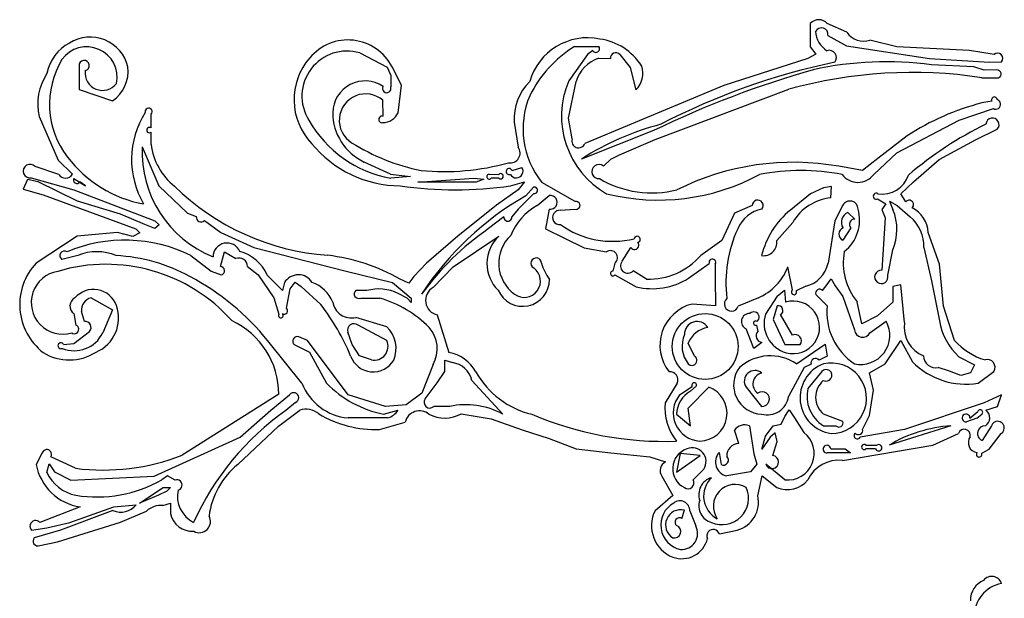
# Model space of a CAD drawing. Extents: x 0.1 to 7.7, y 0.72 to 10.33.
# Tile 10 of 12: x 4.1 to 7.64, y 5.28 to 7.35. Entities that reach past the tile are written whole.
import ezdxf

# ---------------------------------------------------------------- set-up
doc = ezdxf.new("R2010")
doc.units = 0

msp = doc.modelspace()

# ---------------------------------------------------------------- linework, layer by layer
at = {"layer": 'Default', "color": 162, "linetype": 'CONTINUOUS'}
for p, q in [((6.945708, 7.340053), (6.94492, 7.257063)), ((7.077046, 7.309825), (7.006989, 7.340258)), ((7.008987, 7.297718), (7.075854, 7.260938)), ((6.098166, 7.257604), (6.185854, 7.257805)), ((6.94492, 7.257063), (6.965957, 7.230186)), ((7.075854, 7.260938), (7.374148, 7.215301)), ((7.256617, 7.256964), (7.160229, 7.280576)), ((7.517791, 7.243079), (7.256617, 7.256964)), ((5.326151, 7.234926), (5.424635, 7.184266)), ((6.145233, 7.229202), (6.077353, 7.134347)), ((6.163729, 7.244102), (6.145233, 7.229202)), ((6.260644, 7.229502), (6.298103, 7.182426)), ((6.965957, 7.230186), (6.936549, 7.214684)), ((7.606265, 7.22919), (7.517791, 7.243079)), ((4.317286, 7.187932), (4.317787, 7.103868)), ((6.184975, 7.215467), (6.227614, 7.214486)), ((6.936549, 7.214684), (6.634407, 7.118078)), ((7.374148, 7.215301), (7.590071, 7.201412)), ((7.534059, 7.184967), (7.381539, 7.192334)), ((7.5703, 7.172986), (7.534059, 7.184967)), ((7.590071, 7.201412), (7.632683, 7.202697)), ((5.424635, 7.184266), (5.438381, 7.153789)), ((5.438381, 7.153789), (5.4375, 7.112842)), ((5.47653, 7.118739), (5.442818, 7.184372)), ((6.298103, 7.182426), (6.318544, 7.102472)), ((7.616004, 7.173634), (7.5703, 7.172986)), ((5.463887, 7.020246), (5.47653, 7.118739)), ((6.076389, 7.000189), (6.104163, 7.132312)), ((6.634407, 7.118078), (6.134926, 6.909524)), ((7.562405, 7.145856), (7.622169, 7.145487)), ((4.317787, 7.103868), (4.437508, 7.06253)), ((6.388742, 6.924415), (6.868213, 7.104189)), ((5.409987, 7.007278), (5.40985, 7.064694)), ((7.598459, 7.061615), (7.562535, 7.055401)), ((4.576587, 6.965523), (4.576389, 7.015185)), ((7.480809, 6.993078), (7.603716, 7.034752)), ((4.173611, 7.006065), (4.24258, 6.849319)), ((5.881944, 6.985845), (5.895838, 6.895851)), ((6.090278, 6.925753), (6.076389, 7.000189)), ((7.256844, 6.875523), (7.480809, 6.993078)), ((4.576389, 6.905616), (4.577026, 6.950411)), ((6.382414, 6.955826), (6.123161, 6.853834)), ((7.293836, 6.937111), (7.18815, 6.855949)), ((7.539876, 6.923118), (7.617612, 6.960722)), ((6.259497, 6.86906), (6.388742, 6.924415)), ((7.409061, 6.851571), (7.539876, 6.923118)), ((4.544168, 6.897442), (4.603816, 6.757467)), ((6.228614, 6.853101), (6.259497, 6.86906)), ((7.173635, 6.798657), (7.256844, 6.875523)), ((4.24258, 6.849319), (4.29412, 6.799091)), ((5.437085, 6.799279), (5.342628, 6.843)), ((6.20205, 6.828355), (6.228614, 6.853101)), ((7.18815, 6.855949), (7.13351, 6.81245)), ((7.317232, 6.771274), (7.409061, 6.851571)), ((4.244357, 6.798684), (4.159709, 6.826411)), ((5.437085, 6.799279), (5.508672, 6.791066)), ((5.790911, 6.799488), (5.825714, 6.798633)), ((5.873873, 6.812522), (5.90907, 6.823617)), ((7.13351, 6.81245), (7.048785, 6.827549)), ((4.132457, 6.780616), (4.117049, 6.745939)), ((4.170388, 6.771878), (4.132457, 6.780616)), ((4.14521, 6.786238), (4.298953, 6.742593)), ((4.311884, 6.702847), (4.170388, 6.771878)), ((4.29829, 6.784359), (4.340278, 6.756966)), ((4.340278, 6.756966), (4.3202, 6.77171)), ((5.508672, 6.791066), (5.4375, 6.784744)), ((5.534722, 6.770855), (5.736873, 6.784744)), ((5.744472, 6.770855), (5.534722, 6.770855)), ((5.736873, 6.784744), (5.772208, 6.781595)), ((5.772208, 6.781595), (5.744472, 6.770855)), ((5.826012, 6.784744), (5.798611, 6.784744)), ((5.86852, 6.757744), (5.918745, 6.771835)), ((5.918745, 6.771835), (5.896069, 6.743075)), ((6.100805, 6.701143), (5.980903, 6.769997)), ((7.270777, 6.729131), (7.317232, 6.771274)), ((4.117049, 6.745939), (4.187957, 6.724691)), ((4.187957, 6.724691), (4.521241, 6.60356)), ((4.298953, 6.742593), (4.590336, 6.631904)), ((4.603816, 6.757467), (4.706817, 6.659448)), ((5.896069, 6.743075), (5.817568, 6.687882)), ((5.952334, 6.729704), (5.895229, 6.673645)), ((5.923732, 6.721639), (5.950883, 6.752792)), ((6.946757, 6.728753), (6.874486, 6.670344)), ((6.992887, 6.750868), (6.946757, 6.728753)), ((7.021737, 6.754995), (6.992887, 6.750868)), ((7.019599, 6.714577), (7.021737, 6.754995)), ((7.28902, 6.700397), (7.270777, 6.729131)), ((4.46583, 6.655907), (4.311884, 6.702847)), ((5.964592, 6.68709), (6.007026, 6.722654)), ((7.187921, 6.710584), (7.21698, 6.693262)), ((7.21698, 6.693262), (7.202924, 6.673004)), ((7.230604, 6.702194), (7.258582, 6.686882)), ((7.230604, 6.702194), (7.242976, 6.671931)), ((4.553879, 6.618077), (4.46583, 6.655907)), ((4.706817, 6.659448), (4.7389, 6.646873)), ((5.817568, 6.687882), (5.678948, 6.576722)), ((5.895229, 6.673645), (5.872688, 6.64629)), ((6.007162, 6.673816), (5.99424, 6.603482)), ((6.048098, 6.669506), (6.099571, 6.673632)), ((6.673677, 6.659806), (6.628388, 6.561492)), ((6.737299, 6.686619), (6.673677, 6.659806)), ((7.062437, 6.687455), (7.034189, 6.631599)), ((7.080823, 6.661329), (7.105881, 6.637949)), ((7.202924, 6.673004), (7.215278, 6.642686)), ((7.258582, 6.686882), (7.304767, 6.645698)), ((4.590336, 6.631904), (4.604767, 6.617235)), ((4.767924, 6.632975), (4.826874, 6.589457)), ((5.84442, 6.646227), (5.789456, 6.603732)), ((6.825726, 6.560531), (6.882524, 6.626365)), ((7.034189, 6.631599), (7.00958, 6.479848)), ((7.215278, 6.642686), (7.202387, 6.45414)), ((4.455978, 6.590299), (4.310717, 6.5765)), ((4.510692, 6.575382), (4.455978, 6.590299)), ((4.535845, 6.588149), (4.510692, 6.575382)), ((4.521241, 6.60356), (4.535845, 6.588149)), ((4.589545, 6.60417), (4.553879, 6.618077)), ((4.604767, 6.617235), (4.589545, 6.60417)), ((4.826874, 6.589457), (4.945367, 6.535617)), ((5.99424, 6.603482), (6.062501, 6.569472)), ((7.0912, 6.606266), (7.0625, 6.562521)), ((7.409722, 6.475977), (7.370009, 6.589637)), ((4.310717, 6.5765), (4.163177, 6.479785)), ((5.678948, 6.576722), (5.566833, 6.47967)), ((5.661866, 6.465966), (5.826383, 6.576842)), ((6.062501, 6.569472), (6.133479, 6.534743)), ((6.628388, 6.561492), (6.552569, 6.507502)), ((4.82543, 6.467642), (4.840318, 6.520893)), ((4.840318, 6.520893), (4.881338, 6.49645)), ((4.945367, 6.535617), (5.277084, 6.450561)), ((6.133479, 6.534743), (6.213104, 6.520726)), ((6.269982, 6.486851), (6.300882, 6.535693)), ((7.223947, 6.437187), (7.242396, 6.527021)), ((7.353565, 6.535658), (7.381944, 6.416371)), ((4.312872, 6.507511), (4.256094, 6.492471)), ((4.719002, 6.507281), (4.791934, 6.450681)), ((5.566833, 6.47967), (5.52048, 6.432409)), ((6.243056, 6.479567), (6.23657, 6.451318)), ((6.507595, 6.425401), (6.582305, 6.478563)), ((4.791934, 6.450681), (4.828033, 6.437442)), ((4.922943, 6.467475), (4.961113, 6.438028)), ((5.277084, 6.450561), (5.444425, 6.409739)), ((5.589682, 6.392384), (5.661866, 6.465966)), ((6.357001, 6.422627), (6.309106, 6.452437)), ((6.604167, 6.475903), (6.604167, 6.424692)), ((6.881944, 6.383795), (6.865452, 6.466286)), ((7.425163, 6.325778), (7.409722, 6.475977)), ((4.961113, 6.438028), (5.01786, 6.354828)), ((5.032676, 6.396519), (4.993876, 6.437042)), ((5.055455, 6.409763), (5.048241, 6.381654)), ((5.075764, 6.387884), (5.094339, 6.411278)), ((5.094339, 6.411278), (5.115309, 6.395662)), ((5.444425, 6.409739), (5.511687, 6.35377)), ((5.502305, 6.408133), (5.471247, 6.422752)), ((5.52048, 6.432409), (5.502305, 6.408133)), ((6.24314, 6.43743), (6.319816, 6.395139)), ((6.604167, 6.424692), (6.604611, 6.327002)), ((7.00677, 6.403679), (7.021064, 6.423837)), ((7.021064, 6.423837), (7.034722, 6.397856)), ((7.381944, 6.416371), (7.409722, 6.272868)), ((5.048241, 6.381654), (5.032676, 6.396519)), ((5.0625, 6.318494), (5.075764, 6.387884)), ((5.115309, 6.395662), (5.186493, 6.330826)), ((5.35175, 6.380997), (5.312341, 6.38179)), ((5.496859, 6.35363), (5.464614, 6.370614)), ((6.826449, 6.360828), (6.852785, 6.382817)), ((6.852785, 6.382817), (6.857109, 6.339655)), ((6.929437, 6.396749), (6.895287, 6.380904)), ((6.989288, 6.380937), (7.00677, 6.403679)), ((7.034722, 6.397856), (7.063025, 6.359404)), ((7.242737, 6.395465), (7.242066, 6.33977)), ((7.270688, 6.402068), (7.242737, 6.395465)), ((7.284722, 6.266026), (7.270688, 6.402068)), ((4.36115, 6.354945), (4.437711, 6.312281)), ((5.01786, 6.354828), (5.035389, 6.296519)), ((5.329637, 6.354187), (5.399107, 6.354187)), ((5.511541, 6.338693), (5.496859, 6.35363)), ((5.511687, 6.35377), (5.511541, 6.338693)), ((6.759134, 6.355126), (6.686906, 6.325117)), ((6.826449, 6.360828), (6.784722, 6.296063)), ((7.005961, 6.326936), (6.965244, 6.367028)), ((7.063025, 6.359404), (7.104167, 6.239866)), ((7.130963, 6.261806), (7.114805, 6.340916)), ((7.242066, 6.33977), (7.187697, 6.29069)), ((4.337072, 6.270606), (4.326389, 6.305875)), ((4.437711, 6.312281), (4.402514, 6.229983)), ((6.604611, 6.327002), (6.520898, 6.333028)), ((6.826541, 6.326549), (6.8125, 6.277482)), ((7.464649, 6.202388), (7.425163, 6.325778)), ((4.298765, 6.298463), (4.306078, 6.257069)), ((5.423878, 6.251383), (5.311669, 6.284742)), ((5.605157, 6.293909), (5.646816, 6.159112)), ((6.8125, 6.277482), (6.854167, 6.18752)), ((6.881717, 6.221087), (6.83925, 6.294862)), ((7.187697, 6.29069), (7.130963, 6.261806)), ((7.160285, 6.229566), (7.218637, 6.271461)), ((4.299173, 6.191282), (4.355115, 6.234454)), ((5.299619, 6.186987), (5.2837, 6.231472)), ((5.423617, 6.201835), (5.320207, 6.256964)), ((6.743056, 6.173631), (6.715306, 6.244016)), ((6.752033, 6.257353), (6.756944, 6.234439)), ((5.118419, 6.048103), (4.996268, 6.200176)), ((5.138541, 6.202126), (5.107659, 6.215582)), ((5.284984, 6.006736), (5.138541, 6.202126)), ((6.771631, 6.194736), (6.743056, 6.173631)), ((7.215059, 6.117891), (7.270863, 6.201378)), ((7.270863, 6.201378), (7.312546, 6.125248)), ((4.261813, 6.18752), (4.299173, 6.191282)), ((5.091003, 6.187074), (5.145932, 6.159635)), ((5.145932, 6.159635), (5.207181, 6.048403)), ((5.32557, 6.147422), (5.299619, 6.186987)), ((6.529739, 6.146229), (6.506403, 6.192851)), ((6.854167, 6.18752), (6.909406, 6.187252)), ((6.896707, 6.118051), (6.999199, 6.189241)), ((6.999199, 6.189241), (7.006629, 6.145586)), ((5.368056, 6.131964), (5.32557, 6.147422)), ((5.63164, 6.131597), (5.659237, 6.122389)), ((5.632021, 6.090377), (5.63164, 6.131597)), ((7.006629, 6.145586), (6.977338, 6.131087)), ((7.479833, 6.143764), (7.536253, 6.114045)), ((5.590278, 6.116048), (5.548918, 6.01233)), ((5.604144, 6.049467), (5.632021, 6.090377)), ((6.923592, 6.104947), (6.867191, 6.000859)), ((6.948545, 6.117069), (6.923592, 6.104947)), ((6.986669, 6.090986), (6.9375, 6.030013)), ((7.158699, 6.086289), (7.215059, 6.117891)), ((7.446135, 6.091247), (7.405197, 6.105188)), ((7.487275, 6.076408), (7.446135, 6.091247)), ((7.536253, 6.114045), (7.521334, 6.085252)), ((7.549135, 6.048621), (7.604972, 6.090771)), ((5.728832, 6.058654), (5.840278, 5.937519)), ((7.172624, 6.023458), (7.158699, 6.086289)), ((7.521334, 6.085252), (7.487275, 6.076408)), ((5.561802, 5.991912), (5.604144, 6.049467)), ((6.466954, 6.048549), (6.423611, 5.978603)), ((6.476214, 6.006321), (6.5215, 6.036847)), ((6.506944, 5.958286), (6.58125, 6.034742)), ((6.535994, 6.037437), (6.515137, 6.019944)), ((6.715278, 6.034738), (6.770833, 5.965297)), ((7.158737, 5.932719), (7.172624, 6.023458)), ((5.035382, 6.008882), (4.687857, 5.789831)), ((5.0068, 5.951243), (5.074182, 6.007095)), ((5.419295, 5.965297), (5.284984, 6.006736)), ((5.548918, 6.01233), (5.4928, 5.970939)), ((7.632472, 6.00621), (7.57021, 5.978329)), ((7.618407, 5.965293), (7.632472, 6.00621)), ((4.896208, 5.854738), (5.0068, 5.951243)), ((5.034091, 5.894293), (5.110377, 5.951554)), ((5.095917, 5.979442), (5.060814, 5.950764)), ((5.412271, 5.937519), (5.464031, 5.952203)), ((5.4928, 5.970939), (5.419295, 5.965297)), ((5.649628, 5.965297), (5.592144, 5.965297)), ((6.514634, 5.894998), (6.506944, 5.958286)), ((6.854505, 5.928825), (6.87033, 5.952568)), ((6.87033, 5.952568), (6.888705, 5.923593)), ((7.57021, 5.978329), (7.28418, 5.881963)), ((7.519759, 5.922964), (7.548132, 5.947056)), ((7.577078, 5.95184), (7.618407, 5.965293)), ((5.426291, 5.92363), (5.284722, 5.92363)), ((5.691121, 5.938548), (5.799266, 5.920871)), ((5.799266, 5.920871), (5.910156, 5.881269)), ((6.46503, 5.937807), (6.514634, 5.894998)), ((6.841204, 5.901363), (6.854505, 5.928825)), ((6.888705, 5.923593), (6.923004, 5.871437)), ((7.062559, 5.911153), (6.993114, 5.937462)), ((7.133792, 5.88262), (7.158737, 5.932719)), ((7.543974, 5.922635), (7.506944, 5.909741)), ((7.543974, 5.922635), (7.562303, 5.937348)), ((4.888371, 5.757066), (5.034091, 5.894293)), ((5.397498, 5.881963), (5.48938, 5.908713)), ((5.910156, 5.881269), (6.007475, 5.850186)), ((6.688435, 5.831829), (6.673455, 5.87953)), ((6.726735, 5.895852), (6.743056, 5.794301)), ((6.784373, 5.858154), (6.812053, 5.895123)), ((6.812053, 5.895123), (6.841204, 5.901363)), ((6.993056, 5.895852), (7.038013, 5.895852)), ((7.28418, 5.881963), (7.124575, 5.854185)), ((7.45106, 5.895575), (7.229167, 5.826408)), ((7.597024, 5.895892), (7.563154, 5.843056)), ((4.586822, 5.714268), (4.896208, 5.854738)), ((6.007475, 5.850186), (6.103813, 5.813025)), ((6.772173, 5.811684), (6.784373, 5.858154)), ((6.801012, 5.854853), (6.772173, 5.811684)), ((6.819207, 5.869809), (6.801012, 5.854853)), ((6.826416, 5.839374), (6.819207, 5.869809)), ((7.386493, 5.825978), (7.478247, 5.868101)), ((7.589277, 5.811987), (7.631901, 5.868033)), ((6.103813, 5.813025), (6.229029, 5.79863)), ((6.811482, 5.788912), (6.826416, 5.839374)), ((7.019093, 5.812519), (7.071557, 5.812519)), ((7.061002, 5.770852), (7.386493, 5.825978)), ((7.071557, 5.812519), (7.090139, 5.798501)), ((7.145311, 5.826417), (7.185439, 5.826408)), ((7.180742, 5.812519), (7.145833, 5.812519)), ((7.561952, 5.79756), (7.589277, 5.811987)), ((4.184964, 5.797966), (4.16308, 5.756355)), ((4.304697, 5.743074), (4.2159, 5.784335)), ((6.229029, 5.79863), (6.368558, 5.783843)), ((6.368558, 5.783843), (6.425277, 5.765642)), ((6.478152, 5.795636), (6.465278, 5.729185)), ((6.465278, 5.729185), (6.550197, 5.789175)), ((6.550197, 5.789175), (6.478152, 5.795636)), ((6.618114, 5.80003), (6.625118, 5.756215)), ((6.743056, 5.794301), (6.753587, 5.757571)), ((7.056868, 5.79863), (7.006944, 5.79863)), ((7.090139, 5.798501), (7.056868, 5.79863)), ((4.201351, 5.728082), (4.210185, 5.758619)), ((4.210185, 5.758619), (4.228582, 5.730425)), ((6.562729, 5.740021), (6.52452, 5.701978)), ((6.753587, 5.757571), (6.73065, 5.729807)), ((6.854167, 5.701407), (6.785533, 5.757546)), ((4.228582, 5.730425), (4.287857, 5.700387)), ((4.287857, 5.700387), (4.586822, 5.714268)), ((4.635144, 5.716319), (4.615098, 5.701407)), ((4.662267, 5.700426), (4.635144, 5.716319)), ((6.412101, 5.714629), (6.451232, 5.645713)), ((6.73065, 5.729807), (6.645833, 5.715296)), ((6.756944, 5.644162), (6.772302, 5.716184)), ((6.772302, 5.716184), (6.825449, 5.673601)), ((4.534722, 5.618074), (4.619422, 5.674393)), ((4.619422, 5.674393), (4.646064, 5.673366)), ((4.646064, 5.673366), (4.633378, 5.660356)), ((4.602391, 5.645941), (4.534722, 5.618074)), ((4.633378, 5.660356), (4.602391, 5.645941)), ((6.451232, 5.645713), (6.387733, 5.590524)), ((4.321155, 5.604185), (4.176726, 5.548392)), ((4.284597, 5.548629), (4.441864, 5.604185)), ((4.441864, 5.604185), (4.522556, 5.611892)), ((4.618451, 5.609055), (4.646308, 5.617424)), ((4.646308, 5.617424), (4.645833, 5.580958)), ((6.484401, 5.561991), (6.493194, 5.592564)), ((4.439115, 5.591126), (4.251142, 5.520851)), ((4.465817, 5.549662), (4.560267, 5.589351)), ((6.512521, 5.590028), (6.534035, 5.535873)), ((4.147003, 5.520151), (4.201201, 5.528742)), ((4.201201, 5.528742), (4.284597, 5.548629)), ((4.240196, 5.479184), (4.465817, 5.549662)), ((4.251142, 5.520851), (4.156594, 5.493311)), ((6.618831, 5.506962), (6.682982, 5.520851)), ((4.176109, 5.465295), (4.240196, 5.479184))]:
    msp.add_line(p, q, dxfattribs=at)
msp.add_circle((6.567774, 6.180575), 0.118174, dxfattribs=at)
for centre, radius, start, end in [((6.976437, 7.313751), 0.040449, 40.944748, 139.438579), ((4.357517, 7.152518), 0.139229, 13.219861, 122.283862), ((7.053839, 7.317507), 0.089079, 183.49031, 236.790064), ((6.985813, 7.301394), 0.023463, 350.98717, 512.896067), ((7.137747, 7.349546), 0.072542, 213.199426, 288.053791), ((4.352235, 7.134326), 0.152449, 116.946149, 169.86123), ((4.344764, 7.147287), 0.109597, 348.400562, 504.16125), ((5.283933, 7.102762), 0.178618, 27.186719, 140.199861), ((6.327003, 6.887512), 0.435126, 121.729536, 153.64369), ((6.145452, 7.07311), 0.216111, 78.319121, 164.192227), ((6.1754, 7.249971), 0.013064, 206.698689, 396.844402), ((6.160678, 7.07502), 0.211657, 32.229592, 82.254013), ((5.280421, 7.079608), 0.16191, 73.594149, 212.029886), ((6.24691, 7.215877), 0.019346, 44.773525, 184.120864), ((7.013359, 7.218118), 0.026212, 320.406472, 468.479564), ((7.618957, 7.215427), 0.018721, 317.157109, 492.680994), ((4.523292, 7.050586), 0.312039, 148.966136, 217.426095), ((4.335831, 7.189478), 0.018609, 280.765793, 544.763639), ((5.317552, 7.066959), 0.227445, 138.691384, 223.702629), ((6.224298, 7.096407), 0.125386, 108.277287, 163.359731), ((6.262858, 7.161616), 0.081234, 313.275025, 378.877449), ((7.525847, 4.834009), 2.418046, 101.746966, 117.508607), ((7.219695, 5.96414), 1.238811, 82.493171, 102.278374), ((4.368891, 7.050288), 0.200224, 146.375508, 192.760142), ((4.401859, 7.16331), 0.063047, 172.81418, 322.867256), ((4.364979, 7.169178), 0.128973, 304.21886, 366.759529), ((7.943449, 3.723489), 3.589545, 105.963289, 115.777908), ((7.312351, 5.508292), 1.656546, 81.318069, 105.551857), ((7.617825, 7.159284), 0.014465, 287.477924, 457.230466), ((5.345581, 7.017857), 0.116444, 56.221339, 178.717117), ((5.423465, 7.107019), 0.015195, 149.880237, 382.533057), ((6.066719, 6.999217), 0.185257, 134.221445, 184.139241), ((6.372379, 7.008076), 0.320913, 156.829113, 240.347881), ((5.347723, 6.992829), 0.094997, 49.156905, 237.906279), ((6.220524, 6.962205), 0.307184, 157.312567, 218.734183), ((7.79348, 6.166481), 0.918431, 104.563669, 122.957663), ((7.607467, 7.066441), 0.010219, 4.928206, 208.179045), ((7.612209, 7.050382), 0.017789, 241.480932, 432.197282), ((4.820751, 6.851915), 0.314668, 147.517603, 210.491723), ((4.567509, 7.024159), 0.012625, 314.696173, 554.939227), ((5.424807, 7.020544), 0.19564, 180.023308, 245.162003), ((5.406497, 6.995961), 0.011843, 72.862546, 284.196081), ((5.409554, 7.043631), 0.059152, 269.852332, 336.712897), ((5.515279, 7.206056), 0.428431, 209.707591, 259.54031), ((6.663615, 6.00605), 1.0054, 104.670071, 122.517115), ((8.162159, 5.787105), 1.328036, 116.152406, 130.551056), ((7.600567, 6.977366), 0.023823, 315.680619, 535.626674), ((4.57052, 6.957785), 0.009833, 51.904751, 311.422991), ((4.802362, 6.934253), 0.22778, 187.222486, 231.360117), ((5.473446, 7.170918), 0.413257, 219.184612, 269.762772), ((5.69737, 7.550349), 0.753086, 237.906279, 258.477258), ((6.112639, 6.917742), 0.023753, 160.28961, 339.759681), ((4.950789, 6.880038), 0.406994, 177.549064, 248.108915), ((5.867422, 6.874997), 0.035246, 259.879586, 396.27382), ((4.141198, 6.810389), 0.024482, 40.876589, 279.430711), ((4.632701, 7.134314), 0.449809, 217.426095, 259.353747), ((5.628491, 7.679168), 0.870556, 264.624573, 285.506312), ((6.185873, 6.808686), 0.025468, 50.564034, 275.050469), ((6.884852, 5.907646), 0.934395, 79.895545, 116.608577), ((4.269118, 6.813633), 0.028924, 211.120788, 329.815123), ((5.791754, 6.790546), 0.008982, 95.386075, 319.765689), ((5.832444, 6.79183), 0.009569, 227.773189, 494.692032), ((5.863489, 6.808709), 0.011063, 20.162597, 294.382793), ((5.889278, 6.80995), 0.024052, 208.069809, 394.626861), ((6.399312, 7.470243), 0.763967, 255.932093, 298.465018), ((6.911855, 6.012922), 0.799606, 79.302964, 100.697036), ((7.116946, 6.839549), 0.069898, 215.828674, 324.196143), ((7.204175, 6.827622), 0.099682, 261.099068, 341.615122), ((4.309633, 6.778706), 0.012673, 153.510833, 326.496219), ((6.376333, 7.102716), 0.370732, 239.489669, 284.05123), ((5.275221, 7.385542), 0.879907, 225.649954, 265.816528), ((5.66986, 8.095541), 1.352466, 261.576334, 278.446596), ((5.953785, 6.741385), 0.01177, 262.916084, 464.274203), ((7.18273, 6.720113), 0.010852, 56.29543, 298.579924), ((6.464233, 5.772404), 1.092332, 119.657534, 146.953394), ((6.011068, 6.698246), 0.02474, 260.917531, 459.400914), ((6.103859, 6.687223), 0.014251, 252.488141, 462.375721), ((6.756914, 6.686815), 0.019616, 319.923742, 540.571799), ((7.039169, 6.533558), 0.182074, 96.1703, 149.354642), ((7.088366, 6.673727), 0.029339, 0.801711, 152.102891), ((7.301138, 6.690375), 0.015726, 311.336565, 500.406848), ((6.068346, 6.498885), 0.21491, 118.867345, 158.013432), ((6.04516, 6.644079), 0.025596, 83.409232, 275.537041), ((6.796381, 6.555045), 0.121625, 101.600226, 156.507332), ((7.064517, 6.435212), 0.302322, 128.944923, 166.270417), ((7.093933, 6.62705), 0.036701, 110.928356, 213.886882), ((6.977929, 6.634982), 0.145155, 308.345732, 375.649659), ((7.067462, 6.600177), 0.189615, 337.305729, 382.235686), ((7.262795, 6.582824), 0.10743, 3.636055, 63.025611), ((4.755603, 6.644501), 0.016871, 171.917306, 316.909849), ((5.858557, 6.644817), 0.014207, 174.303084, 365.94908), ((6.23603, 6.881685), 0.323584, 234.392713, 283.742497), ((7.10552, 6.618874), 0.019079, 88.913101, 221.362005), ((7.219535, 6.542061), 0.134183, 357.2647, 410.56582), ((6.353693, 5.786168), 0.993365, 124.611261, 144.140849), ((7.109493, 6.409096), 0.46705, 155.398902, 186.90818), ((7.072613, 6.584343), 0.024051, 112.353306, 245.13511), ((4.482026, 6.024049), 0.538211, 63.876758, 112.699906), ((4.849208, 6.501988), 0.050165, 23.031489, 179.540654), ((5.918212, 6.47845), 0.134586, 133.024185, 225.398948), ((5.963522, 6.479287), 0.137599, 133.350116, 233.959557), ((6.313791, 6.545066), 0.015953, 215.981541, 397.846912), ((6.323629, 6.565406), 0.010907, 284.65594, 529.658491), ((6.777575, 6.554965), 0.048471, 262.004451, 366.593689), ((4.265258, 6.506489), 0.016748, 57.212547, 236.824892), ((4.381162, 6.339668), 0.181204, 67.406486, 112.139716), ((4.856277, 6.376431), 0.150356, 23.773088, 74.927996), ((6.227172, 6.499486), 0.025476, 308.569161, 483.519209), ((7.28089, 6.480259), 0.216796, 169.130705, 219.996053), ((4.321121, 6.330845), 0.217093, 136.680578, 232.186974), ((4.41861, 5.892054), 0.615752, 61.177157, 87.005307), ((4.891889, 6.467242), 0.031055, 0.430173, 109.862134), ((5.127708, 5.813728), 0.699234, 60.573475, 83.156217), ((5.960268, 6.479692), 0.018861, 358.593574, 604.172499), ((6.173995, 6.540853), 0.204383, 197.548233, 215.713781), ((6.289687, 6.469806), 0.026054, 139.139759, 318.189289), ((6.365292, 6.671271), 0.248782, 268.090123, 318.830959), ((6.593853, 6.482307), 0.01214, 328.163683, 557.961446), ((6.905245, 6.500276), 0.106316, 283.152679, 348.922078), ((4.25911, 6.338156), 0.113612, 99.173667, 286.434757), ((4.414342, 5.869437), 0.606191, 41.625956, 106.616102), ((4.825101, 6.452401), 0.015244, 281.087666, 448.766479), ((5.917117, 6.415511), 0.058726, 233.959557, 413.496193), ((6.236181, 6.442636), 0.008691, 87.429265, 323.201622), ((6.675134, 6.541891), 0.204786, 294.216502, 338.33416), ((7.20095, 6.430127), 0.024057, 86.575549, 377.066168), ((4.299396, 5.640422), 0.893843, 38.772774, 62.258461), ((5.105619, 6.379075), 0.058806, 32.002958, 148.543359), ((5.115973, 6.294999), 0.121827, 21.70191, 71.073898), ((5.911919, 6.420838), 0.096131, 203.423674, 360.422364), ((6.378081, 6.631329), 0.24327, 256.14242, 302.166902), ((4.369243, 6.297906), 0.087645, 19.761758, 139.582343), ((5.322969, 6.369229), 0.016454, 130.237612, 293.906667), ((5.394765, 6.229962), 0.15704, 63.590472, 105.896956), ((5.616396, 6.346129), 0.053415, 120.007956, 257.853496), ((6.887213, 6.375879), 0.009509, 123.648863, 391.893237), ((6.9785, 6.371849), 0.014106, 40.111321, 199.982655), ((4.317686, 6.32546), 0.032968, 117.39597, 234.975875), ((4.369722, 6.312026), 0.043767, 101.294746, 188.078209), ((5.295958, 6.350497), 0.067606, 188.891575, 283.437617), ((5.274359, 5.942001), 0.43065, 45.497882, 73.161526), ((6.66257, 6.333404), 0.025709, 130.615461, 341.194911), ((6.884697, 6.249223), 0.094546, 254.248502, 466.965773), ((4.326502, 6.28255), 0.133061, 292.962058, 379.761758), ((5.054829, 6.308913), 0.012274, 238.637893, 411.317755), ((4.556162, 5.84144), 0.798007, 22.454272, 37.825613), ((6.55867, 6.184462), 0.153292, 104.2648, 218.05959), ((6.742713, 6.285813), 0.01914, 305.464038, 497.898876), ((6.830368, 6.309692), 0.017286, 300.920208, 462.790735), ((7.230068, 6.304791), 0.225198, 174.356859, 236.008573), ((4.338775, 6.248877), 0.021795, 318.565942, 454.480633), ((4.744983, 6.008804), 0.290399, 0.015225, 65.052798), ((5.042747, 6.291795), 0.008744, 147.297215, 409.375552), ((6.538719, 6.22521), 0.045067, 31.054897, 182.651944), ((6.726368, 6.270252), 0.028474, 85.682374, 247.137631), ((6.74893, 6.264342), 0.007648, 50.272134, 293.940068), ((6.888619, 6.263127), 0.108992, 162.410679, 254.248502), ((7.126501, 6.220815), 0.105139, 257.73561, 388.797061), ((7.393379, 6.248873), 0.110002, 171.028925, 248.438027), ((7.636337, 6.312343), 0.230027, 189.88148, 227.127313), ((4.300192, 6.278109), 0.113075, 247.513554, 334.810899), ((4.300423, 6.242193), 0.015914, 234.815995, 429.186904), ((5.305426, 6.239246), 0.023074, 50.164078, 199.689016), ((5.345754, 6.172303), 0.111162, 338.352843, 405.348569), ((5.488838, 6.172626), 0.116151, 330.849284, 401.211615), ((6.593445, 6.154867), 0.094969, 99.771525, 156.42397), ((6.775474, 6.218725), 0.024296, 139.702134, 260.897812), ((7.13382, 6.243405), 0.029864, 186.805154, 332.394974), ((4.252174, 6.183101), 0.010604, 24.628329, 296.737523), ((5.102561, 6.199441), 0.016927, 72.474762, 226.935943), ((5.377847, 6.181204), 0.050205, 258.753083, 384.262884), ((6.588203, 6.18168), 0.103192, 156.319883, 218.051777), ((6.891171, 6.200576), 0.022585, 323.846091, 474.745931), ((7.642484, 6.358173), 0.23642, 221.218616, 253.099273), ((4.282673, 6.309158), 0.177213, 237.717316, 302.700555), ((5.621727, 6.021511), 0.13987, 29.04675, 79.666658), ((5.37492, 6.175672), 0.08642, 199.914336, 329.103525), ((6.520003, 6.130807), 0.018238, 224.27267, 417.736885), ((6.802367, 5.978087), 0.168789, 56.018804, 131.350514), ((6.964491, 6.120895), 0.016398, 38.426181, 193.491105), ((7.50593, 6.31878), 0.273591, 225.021738, 279.086077), ((7.396276, 6.147596), 0.043336, 181.358516, 281.878933), ((7.582547, 6.106202), 0.027221, 325.466507, 468.846989), ((5.649488, 6.04188), 0.081097, 11.937089, 83.095721), ((6.017642, 6.241393), 0.313006, 209.04675, 256.631995), ((6.440336, 6.060768), 0.029288, 335.343702, 454.627934), ((6.77479, 6.042169), 0.104724, 143.272958, 267.834535), ((6.746545, 6.056253), 0.037955, 49.140194, 214.531468), ((7.038483, 5.996469), 0.129603, 110.637409, 262.172943), ((7.002282, 6.076898), 0.02103, 242.475429, 497.939377), ((7.021357, 5.994547), 0.126474, 269.762762, 463.04759), ((6.779295, 6.04576), 0.03999, 101.421862, 235.626074), ((7.044473, 5.998091), 0.079458, 130.790306, 229.731718), ((5.302326, 6.120482), 0.197637, 201.482587, 264.889875), ((5.487408, 6.321599), 0.39136, 224.272086, 258.931108), ((6.564624, 5.933403), 0.099691, 119.762323, 177.467792), ((6.52856, 6.041749), 0.008594, 329.8862, 574.772296), ((6.546047, 5.940689), 0.100425, 271.462892, 429.480014), ((6.772528, 5.991629), 0.026386, 266.317152, 486.815031), ((7.056847, 6.000851), 0.122858, 166.268917, 238.719602), ((5.088822, 5.996234), 0.018229, 292.904247, 503.428025), ((5.577771, 5.979514), 0.020217, 142.173145, 315.312971), ((6.555121, 5.941933), 0.101844, 140.785508, 266.334881), ((6.791422, 6.011161), 0.076466, 254.380325, 352.256693), ((5.636312, 5.138316), 0.995625, 125.311898, 155.662181), ((5.133584, 5.88727), 0.068344, 48.057764, 109.849676), ((5.410186, 5.984111), 0.062589, 284.911337, 329.349385), ((5.541471, 5.895428), 0.053759, 51.532384, 165.693195), ((5.707584, 5.694934), 0.276505, 61.321467, 102.099114), ((6.61694, 5.961416), 0.194092, 174.919977, 218.611361), ((7.556686, 5.944346), 0.008973, 308.755322, 522.423742), ((7.556151, 5.924126), 0.034728, 304.241653, 412.944153), ((5.386052, 6.289696), 0.407894, 239.538031, 271.607999), ((5.632049, 6.047358), 0.123811, 242.517478, 298.496984), ((6.422479, 7.05816), 1.218616, 246.946105, 272.012667), ((7.048931, 5.905678), 0.014688, 221.986197, 381.889664), ((7.505837, 5.923636), 0.013939, 357.240092, 634.558471), ((7.619435, 5.888188), 0.023699, 301.736342, 521.029531), ((6.710142, 5.854896), 0.04419, 67.9448, 146.120221), ((7.118927, 5.878977), 0.015305, 220.229046, 373.766962), ((7.487745, 5.38738), 0.509517, 94.128855, 120.497265), ((7.49918, 5.86093), 0.022127, 348.120013, 521.089756), ((7.573954, 5.868152), 0.02732, 86.352657, 246.716287), ((6.864695, 5.796094), 0.09527, 263.655515, 412.262894), ((7.114786, 5.860335), 0.011559, 130.744708, 327.861672), ((7.549414, 5.834707), 0.035866, 142.832839, 262.325822), ((4.201309, 5.793141), 0.017042, 328.887889, 523.555954), ((6.526261, 5.741198), 0.075287, 108.680082, 243.829127), ((6.52177, 5.767355), 0.049242, 326.283253, 473.483082), ((6.689586, 5.788048), 0.043796, 91.506575, 182.529108), ((7.005521, 5.812133), 0.013578, 1.629215, 276.0173), ((7.139426, 5.819236), 0.009283, 50.664489, 313.643553), ((7.191462, 5.816632), 0.011482, 200.992453, 481.635784), ((4.404305, 6.520138), 0.783422, 262.695365, 291.219386), ((6.65667, 5.765742), 0.051596, 138.352749, 257.876568), ((6.633582, 5.772477), 0.018333, 242.503821, 408.068216), ((6.807922, 5.76544), 0.02374, 199.42026, 441.376691), ((7.046561, 5.65198), 0.119746, 83.073332, 155.629486), ((7.552826, 5.793366), 0.010043, 144.749502, 384.684725), ((4.350071, 5.792412), 0.190436, 190.91422, 261.266201), ((5.066644, 5.535754), 0.284183, 128.852507, 172.767322), ((6.441158, 5.734332), 0.035108, 116.895023, 214.140868), ((4.335813, 5.791538), 0.148682, 205.263771, 258.478681), ((4.381479, 6.113711), 0.473891, 260.84931, 299.536685), ((4.669186, 5.683026), 0.018725, 282.12988, 471.684555), ((6.506281, 5.690586), 0.021505, 232.048792, 391.98826), ((6.607808, 5.648567), 0.062899, 106.058156, 199.756357), ((6.654408, 5.642979), 0.091958, 134.103506, 242.080997), ((6.863026, 5.761841), 0.095908, 246.933465, 320.928206), ((4.775755, 5.642695), 0.104971, 167.888581, 243.652284), ((6.628927, 5.635389), 0.094979, 245.98848, 384.08467), ((6.675563, 5.606741), 0.07842, 59.268101, 215.033283), ((6.60588, 5.607263), 0.060675, 160.711219, 255.099357), ((6.655355, 5.621259), 0.104139, 285.384017, 372.704696), ((4.467361, 5.65565), 0.070436, 246.358106, 321.593237), ((4.611557, 5.533655), 0.075715, 84.776061, 132.641542), ((6.49848, 5.539308), 0.089999, 118.93343, 257.608155), ((6.480026, 5.539569), 0.054607, 76.046641, 238.370228), ((6.477432, 5.591119), 0.035106, 358.218821, 489.843336), ((4.724815, 5.597268), 0.080648, 191.668, 273.462768), ((4.74939, 5.552003), 0.04037, 240.784441, 388.932107), ((6.497298, 5.536726), 0.122061, 153.84868, 247.906371), ((6.475383, 5.54902), 0.015797, 55.189714, 230.231157), ((4.161345, 5.534818), 0.020514, 41.43072, 225.642933), ((6.456953, 5.515413), 0.023023, 256.013458, 428.803062), ((6.483104, 5.508903), 0.057631, 266.082506, 387.903371), ((6.596893, 5.500914), 0.022756, 15.413337, 205.701948), ((4.169832, 5.481728), 0.017591, 138.814417, 290.905807), ((6.483544, 5.513601), 0.095546, 250.333926, 346.344841), ((7.598035, 5.317652), 0.037104, 18.296772, 142.121672), ((7.59971, 5.268214), 0.078576, 113.205618, 180.748984), ((7.654506, 5.21209), 0.11912, 100.272542, 181.606934)]:
    msp.add_arc(centre, radius, start, end, dxfattribs=at)

doc.saveas('drawing.dxf')
